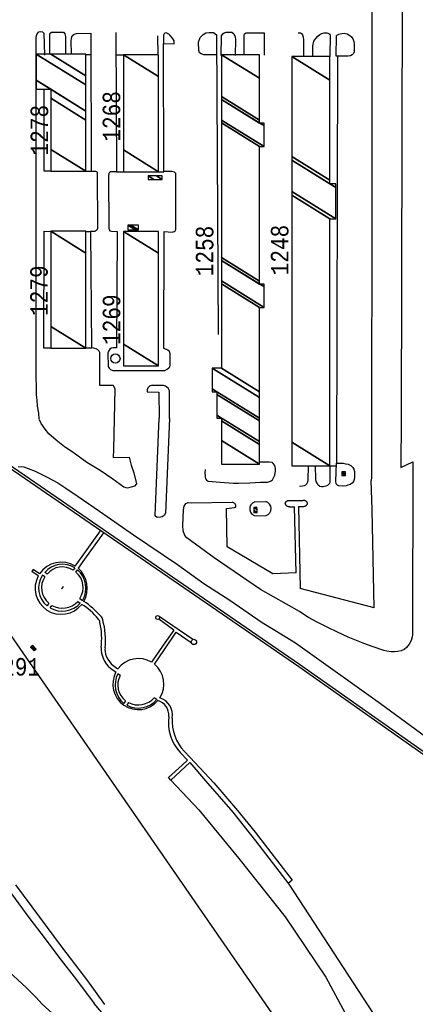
# Model space of a CAD drawing. Extents: x -0.5 to 41.9, y -0.5 to 29.8.
# Tile 5 of 128: x 4.476 to 4.856, y 6.467 to 7.413. Entities that reach past the tile are written whole.
import ezdxf
from ezdxf.enums import TextEntityAlignment as Align

# ---------------------------------------------------------------- set-up
doc = ezdxf.new("R2010")
doc.units = 0
doc.header["$MEASUREMENT"] = 0
doc.linetypes.add('DASHDOT', pattern=[1, 0.5, -0.25, 0, -0.25])
for name, color, linetype in [('11', 2, 'CONTINUOUS'), ('21', 5, 'CONTINUOUS'), ('23', 1, 'CONTINUOUS'), ('31', 2, 'DASHDOT'), ('41', 4, 'CONTINUOUS')]:
    doc.layers.add(name, color=color, linetype=linetype)
doc.styles.add('MONOTXT', font='MONOTXT', dxfattribs={"height": 0.2})

msp = doc.modelspace()

# ---------------------------------------------------------------- linework, layer by layer
at = {"layer": '11'}
for p, q in [((4.84379, 7.5905), (4.84228, 7.02933)), ((4.60894, 7.37901), (4.60881, 7.39713)), ((4.5397, 7.37936), (4.54434, 7.37939)), ((4.56842, 7.37902), (4.5757, 7.37901)), ((4.53958, 7.26713), (4.54474, 7.26714)), ((4.56907, 7.26659), (4.57571, 7.26664)), ((4.60946, 7.26665), (4.61457, 7.26672)), ((4.53958, 7.20947), (4.54422, 7.20938)), ((4.53988, 7.09761), (4.54526, 7.09766)), ((4.71562, 6.98788), (4.70636, 6.98788)), ((4.77376, 6.98441), (4.78016, 6.98449)), ((4.81434, 6.94255), (4.81347, 6.97028)), ((4.64063, 6.94901), (4.67998, 6.94964)), ((4.70168, 6.94974), (4.71229, 6.95014)), ((4.73587, 6.95123), (4.74204, 6.95123)), ((4.74204, 6.95123), (4.74821, 6.95123)), ((4.67455, 6.94348), (4.68234, 6.94428)), ((4.67544, 6.90655), (4.67455, 6.94348)), ((4.73554, 6.94495), (4.74007, 6.94495)), ((4.74154, 6.88152), (4.74007, 6.94495)), ((4.74369, 6.94543), (4.74821, 6.94543)), ((4.74369, 6.94543), (4.74536, 6.86676)), ((4.81653, 6.84806), (4.81434, 6.94255)), ((4.70338, 6.93624), (4.71257, 6.9366)), ((4.53622, 6.89746), (4.55385, 6.92203)), ((4.55649, 6.92022), (4.5384, 6.89479)), ((4.71903, 6.88083), (4.67544, 6.90655)), ((4.52947, 6.88803), (4.53622, 6.89746)), ((4.5384, 6.89479), (4.53213, 6.88607)), ((4.48906, 6.88472), (4.48782, 6.88285)), ((4.49395, 6.8788), (4.48782, 6.88285)), ((4.4951, 6.88073), (4.48906, 6.88472)), ((4.50246, 6.88048), (4.50031, 6.88216)), ((4.52893, 6.88653), (4.52735, 6.88426)), ((4.53017, 6.88243), (4.5315, 6.88463)), ((4.74154, 6.88152), (4.71903, 6.88083)), ((4.50027, 6.87789), (4.49804, 6.87946)), ((4.81653, 6.84806), (4.74536, 6.86676)), ((4.5042, 6.8526), (4.50246, 6.85008)), ((4.5318, 6.85408), (4.53431, 6.85256)), ((4.53393, 6.85716), (4.53635, 6.85524)), ((4.50522, 6.84813), (4.50696, 6.85039)), ((4.62394, 6.82672), (4.60957, 6.83722)), ((4.64238, 6.81775), (4.61014, 6.83981)), ((4.62394, 6.82672), (4.61393, 6.81228)), ((4.61445, 6.80696), (4.62638, 6.82464)), ((4.62638, 6.82464), (4.64087, 6.81469)), ((4.61393, 6.81228), (4.60273, 6.7958)), ((4.6055, 6.79385), (4.61445, 6.80696)), ((4.57262, 6.78321), (4.57023, 6.78477)), ((4.57767, 6.75885), (4.57601, 6.75639)), ((4.6054, 6.76184), (4.60776, 6.76025)), ((4.58049, 6.75712), (4.5789, 6.75471)), ((4.63061, 6.70882), (4.63723, 6.70194)), ((4.63723, 6.70194), (4.63205, 6.69702)), ((4.63408, 6.71038), (4.6398, 6.70442)), ((4.6398, 6.70442), (4.66237, 6.68003)), ((4.63205, 6.69702), (4.61912, 6.68506)), ((4.62129, 6.68258), (4.63937, 6.69948)), ((4.63937, 6.69948), (4.65443, 6.68215)), ((4.62129, 6.68258), (4.61912, 6.68506)), ((4.62129, 6.68258), (4.64823, 6.65423)), ((4.65443, 6.68215), (4.68087, 6.65189)), ((4.66237, 6.68003), (4.68527, 6.65356)), ((4.64823, 6.65423), (4.68652, 6.60749)), ((4.68087, 6.65189), (4.7024, 6.62433)), ((4.68527, 6.65356), (4.70217, 6.63258)), ((4.70217, 6.63258), (4.73768, 6.58653)), ((4.7024, 6.62433), (4.73436, 6.5829)), ((4.68652, 6.60749), (4.73097, 6.55138)), ((4.73768, 6.58653), (4.73384, 6.58357)), ((4.73436, 6.5829), (4.8201, 6.45138)), ((4.73097, 6.55138), (4.76996, 6.49354)), ((4.76996, 6.49354), (4.84438, 6.3548))]:
    msp.add_line(p, q, dxfattribs=at)
for points in [[(4.81446, 7.58795), (4.8138, 6.97316), (4.81347, 6.97028)], [(4.49489, 7.02932), (4.49462, 7.03494), (4.4933, 7.04164), (4.49294, 7.04729), (4.49236, 7.05255), (4.49208, 7.07749), (4.49187, 7.39538), (4.49215, 7.39743), (4.49298, 7.39921), (4.49465, 7.40085), (4.49645, 7.4013), (4.49816, 7.40104), (4.49935, 7.39982), (4.49978, 7.37864)], [(4.50508, 7.37939), (4.5051, 7.39847), (4.5054, 7.39987), (4.50669, 7.40054), (4.5182, 7.40067), (4.5193, 7.39893), (4.52003, 7.3966), (4.52025, 7.37949)], [(4.66968, 7.37826), (4.66999, 7.39716), (4.6712, 7.39893), (4.6724, 7.39989), (4.67442, 7.40068), (4.67982, 7.40064), (4.68182, 7.39912), (4.68294, 7.39624), (4.68319, 7.39377), (4.68305, 7.37827)], [(4.52575, 7.37949), (4.52563, 7.3925), (4.52594, 7.39504), (4.52664, 7.39724), (4.52841, 7.39883), (4.53079, 7.39955), (4.54437, 7.39964), (4.54468, 7.26723), (4.54905, 7.26724), (4.5501, 7.26675), (4.55062, 7.26581), (4.55071, 7.21231), (4.55022, 7.21051), (4.54839, 7.20938), (4.54403, 7.20938), (4.54512, 7.09794), (4.54708, 7.09767), (4.54914, 7.097), (4.55056, 7.09629), (4.55194, 7.09484), (4.55268, 7.09365), (4.55287, 7.06172), (4.56598, 7.06176), (4.56731, 7.05818)], [(4.56832, 7.40035), (4.56908, 7.26658), (4.563, 7.26656), (4.56191, 7.26576), (4.56156, 7.26486), (4.56148, 7.26279), (4.56159, 7.21266), (4.56205, 7.21099), (4.56281, 7.21012), (4.56432, 7.20957), (4.56958, 7.20943), (4.56908, 7.09756), (4.5657, 7.0977), (4.56396, 7.09724), (4.56254, 7.09625), (4.56132, 7.09441), (4.56059, 7.09267), (4.56108, 7.07981), (4.56209, 7.07822), (4.56339, 7.07683), (4.56543, 7.07603), (4.56823, 7.076), (4.61552, 7.07593), (4.61775, 7.07703), (4.61944, 7.07839), (4.62033, 7.0795), (4.62057, 7.08096), (4.62043, 7.092), (4.61978, 7.09417), (4.61848, 7.09536), (4.61703, 7.09616), (4.61463, 7.09686), (4.61475, 7.20922), (4.62263, 7.20881), (4.62444, 7.20919), (4.62541, 7.21001), (4.62596, 7.21132), (4.62586, 7.26495), (4.62472, 7.26627), (4.62254, 7.26684), (4.6146, 7.26685), (4.61423, 7.38982), (4.62439, 7.38955), (4.62425, 7.39241), (4.62291, 7.39489), (4.62062, 7.39758), (4.61914, 7.39874), (4.61687, 7.40007), (4.61535, 7.39978), (4.61469, 7.39902), (4.61402, 7.39789), (4.61425, 7.38982)], [(4.66503, 7.37876), (4.65276, 7.37886), (4.65043, 7.37977), (4.64875, 7.38098), (4.64805, 7.38307), (4.64779, 7.39121), (4.64949, 7.39552), (4.6523, 7.39855), (4.65473, 7.39996), (4.65802, 7.40045), (4.66227, 7.4005), (4.66507, 7.39808), (4.66655, 7.11034)], [(4.69149, 7.37845), (4.69149, 7.39751), (4.69187, 7.39902), (4.69351, 7.40004), (4.71064, 7.39997), (4.71073, 7.37845)], [(4.74348, 7.4001), (4.74576, 7.40001), (4.7467, 7.39942), (4.74764, 7.39811), (4.74822, 7.39591), (4.74859, 7.39333), (4.74865, 7.3775)], [(4.75738, 7.37744), (4.75762, 7.38758), (4.75859, 7.39193), (4.76025, 7.39446), (4.76219, 7.3967), (4.76429, 7.39844), (4.76608, 7.39954), (4.76845, 7.40005), (4.77105, 7.40005), (4.77303, 7.39948), (4.77382, 7.3988), (4.77412, 7.39796), (4.77385, 7.37739)], [(4.78107, 7.3776), (4.77981, 7.3776), (4.78018, 7.39749), (4.78241, 7.3988), (4.78523, 7.39951), (4.78775, 7.39966), (4.79038, 7.39903), (4.79305, 7.39756), (4.79473, 7.39613), (4.79602, 7.39429), (4.79688, 7.39186), (4.79713, 7.38947), (4.79706, 7.38171), (4.79651, 7.38029), (4.79514, 7.37883), (4.79352, 7.37796), (4.79159, 7.37758), (4.78107, 7.3776), (4.78023, 6.98712)], [(4.50631, 7.26713), (4.49976, 7.26711), (4.49975, 7.34576)], [(4.50592, 7.09738), (4.49944, 7.09738), (4.49975, 7.20957), (4.50592, 7.20947)], [(4.62002, 7.02997), (4.62001, 7.05645), (4.61862, 7.05908), (4.61612, 7.06079), (4.6141, 7.06149), (4.60274, 7.06154), (4.60077, 7.06098), (4.59918, 7.05922), (4.59843, 7.05724), (4.59847, 7.05558), (4.60969, 7.05514), (4.60994, 7.03021)], [(4.56731, 7.05818), (4.56613, 6.99999), (4.56574, 6.99244), (4.5811, 6.99284), (4.58318, 6.98518), (4.58582, 6.97767), (4.58813, 6.96719), (4.5863, 6.96473), (4.5795, 6.96289), (4.57614, 6.96387), (4.56554, 6.97155), (4.55342, 6.9798), (4.54072, 6.98774), (4.52735, 6.9971), (4.51922, 7.00278), (4.511, 7.00912), (4.50425, 7.01523), (4.50047, 7.01959), (4.49665, 7.02517), (4.49509, 7.02855)], [(4.62002, 7.02997), (4.61617, 6.93895), (4.61494, 6.93664), (4.61302, 6.93545), (4.61137, 6.93505), (4.60821, 6.93492), (4.6068, 6.93572), (4.60617, 6.93682), (4.60647, 6.94438), (4.60994, 7.03021)], [(4.84228, 7.02933), (4.84194, 6.98294), (4.85363, 6.98808), (4.85316, 6.82219), (4.8529, 6.82038), (4.85189, 6.8166), (4.85013, 6.81324), (4.84758, 6.81004), (4.84509, 6.80812), (4.84238, 6.80679), (4.83882, 6.80604), (4.83589, 6.80583), (4.83255, 6.80583), (4.82867, 6.80632), (4.8258, 6.80697), (4.81544, 6.81052), (4.80741, 6.81367), (4.79147, 6.82006), (4.78127, 6.82459), (4.77191, 6.82904), (4.76177, 6.83424), (4.75345, 6.83894), (4.74995, 6.84107), (4.74467, 6.84465)], [(4.65705, 6.96951), (4.66841, 6.96858), (4.68133, 6.96783), (4.68619, 6.9679), (4.69707, 6.96801), (4.70719, 6.96858), (4.71392, 6.96874), (4.71686, 6.96968), (4.71867, 6.97109), (4.72112, 6.97553), (4.72178, 6.97973), (4.72169, 6.98184), (4.72097, 6.98468), (4.71952, 6.98678), (4.71849, 6.98744), (4.71562, 6.98788)], [(4.78092, 6.98694), (4.78372, 6.98687), (4.78652, 6.98682), (4.789, 6.98642), (4.79148, 6.9859), (4.7939, 6.98469), (4.79577, 6.98289), (4.79677, 6.98127), (4.79752, 6.97889), (4.79759, 6.97631), (4.79743, 6.97342), (4.79709, 6.97127), (4.79649, 6.96934), (4.79521, 6.96785), (4.79337, 6.96637), (4.79123, 6.96567), (4.78944, 6.96513), (4.78648, 6.96497), (4.78263, 6.96505), (4.78118, 6.96586), (4.78003, 6.96714), (4.77965, 6.96972), (4.78031, 6.98701)], [(4.47468, 6.98364), (4.48009, 6.98327), (4.48431, 6.9818), (4.491, 6.97933), (4.5026, 6.97349), (4.51282, 6.96796), (4.52038, 6.96305), (4.53241, 6.9549), (4.5528, 6.94076), (4.58546, 6.91815), (4.62749, 6.88959), (4.65302, 6.87151), (4.67795, 6.85529), (4.70873, 6.8341), (4.72115, 6.82672), (4.73087, 6.82046), (4.74085, 6.81458)], [(4.65407, 6.9808), (4.65398, 6.97739), (4.65401, 6.97489), (4.65417, 6.97364), (4.65456, 6.9722), (4.65487, 6.97153), (4.65548, 6.97064), (4.65593, 6.9702), (4.65705, 6.96951)], [(4.75294, 6.98433), (4.75259, 6.97082), (4.75241, 6.96864), (4.75137, 6.96692), (4.75032, 6.96596), (4.74911, 6.96529), (4.74747, 6.9649), (4.74476, 6.96464)], [(4.77376, 6.98433), (4.77396, 6.96872), (4.77366, 6.96758), (4.77229, 6.96611), (4.7715, 6.96551), (4.76989, 6.96472), (4.76879, 6.96457), (4.76739, 6.96423), (4.76591, 6.96431), (4.76432, 6.96467), (4.76276, 6.96591), (4.76159, 6.96772), (4.76081, 6.96936), (4.76024, 6.97146), (4.7602, 6.98427)], [(4.74467, 6.84465), (4.70722, 6.8658), (4.66284, 6.89595), (4.63662, 6.91519), (4.6346, 6.91758), (4.63295, 6.92205), (4.63258, 6.92698), (4.63332, 6.94226), (4.63405, 6.94576), (4.63552, 6.94816), (4.63783, 6.94912), (4.64063, 6.94901)], [(4.68234, 6.94428), (4.68298, 6.94457), (4.68322, 6.94476), (4.68346, 6.94511), (4.68357, 6.94556), (4.68357, 6.9459), (4.68345, 6.94659), (4.68322, 6.94723), (4.68308, 6.94753), (4.68282, 6.94793), (4.68261, 6.94818), (4.68212, 6.94862), (4.68153, 6.94901), (4.68107, 6.94924), (4.67998, 6.94964)], [(4.20075, 6.81552), (4.21948, 6.82888), (4.23382, 6.83846), (4.24523, 6.84528), (4.26274, 6.85692), (4.26493, 6.8581), (4.26687, 6.85842), (4.26871, 6.85803), (4.27043, 6.85687), (4.28025, 6.84282), (4.40088, 6.66525), (4.42507, 6.63114), (4.44221, 6.60793), (4.4557, 6.58999), (4.47183, 6.56881), (4.48499, 6.55097), (4.50054, 6.53025), (4.51379, 6.51288), (4.53062, 6.49099), (4.54777, 6.46813)], [(4.74085, 6.81458), (4.8224, 6.75615), (4.90044, 6.69902), (4.91044, 6.69013)], [(4.55773, 6.46727), (4.5415, 6.48999), (4.51671, 6.52257), (4.49543, 6.55101), (4.47244, 6.58202)], [(4.4657, 6.49899), (4.48261, 6.48325), (4.49174, 6.47421), (4.49785, 6.4676)], [(4.49785, 6.4676), (4.51702, 6.45045), (4.66665, 6.30775), (4.68004, 6.29481), (4.69209, 6.28275), (4.70158, 6.2727), (4.70762, 6.26682), (4.71443, 6.25974), (4.702, 6.27626), (4.6844, 6.29772), (4.66091, 6.32764), (4.63186, 6.36295), (4.6098, 6.39065), (4.59233, 6.41317), (4.57631, 6.43276), (4.56039, 6.45335), (4.54777, 6.46813)]]:
    msp.add_lwpolyline(points, dxfattribs=at)
for points in [[(4.73554, 6.94495, -0.033526), (4.73464, 6.94506, -0.034947), (4.73378, 6.94528, -0.037914), (4.733, 6.94561, -0.042636), (4.73232, 6.94604, -0.049261), (4.73177, 6.94655, -0.057484), (4.73137, 6.94711, -0.065856), (4.73113, 6.94772, -0.071464), (4.73108, 6.94833, -0.071464), (4.7312, 6.94894, -0.065856), (4.73149, 6.94952, -0.057484), (4.73195, 6.95004, -0.049261), (4.73255, 6.95048, -0.042636), (4.73327, 6.95083, -0.037914), (4.73409, 6.95108, -0.034947), (4.73497, 6.95121, -0.033526), (4.73587, 6.95123, -0.033526)], [(4.74821, 6.94543, 0.034158), (4.74903, 6.94548, 0.035556), (4.74982, 6.94565, 0.038462), (4.75055, 6.94592, 0.043052), (4.75118, 6.94628, 0.049421), (4.7517, 6.94672, 0.057214), (4.75209, 6.94722, 0.065026), (4.75233, 6.94776, 0.070192), (4.75241, 6.94833, 0.070192), (4.75233, 6.94889, 0.065026), (4.75209, 6.94944, 0.057214), (4.7517, 6.94994, 0.049421), (4.75118, 6.95038, 0.043052), (4.75055, 6.95074, 0.038462), (4.74982, 6.95101, 0.035556), (4.74903, 6.95117, 0.034158), (4.74821, 6.95123, 0.034158)]]:
    msp.add_lwpolyline(points, format="xyb", dxfattribs=at)
for centre, radius in [((4.60856, 6.8388), 0.00188), ((4.64339, 6.81536), 0.0026)]:
    msp.add_circle(centre, radius, dxfattribs=at)
for centre, radius, start, end in [((4.70388, 6.94316), 0.00693, 108.45969, 265.91472), ((4.71051, 6.94333), 0.00704, 286.98819, 435.34873), ((4.516, 6.86692), 0.02504, 57.44106, 146.54338), ((4.51715, 6.8678), 0.02212, 57.82363, 139.55329), ((4.517, 6.86855), 0.01881, 56.63867, 140.63681), ((4.51782, 6.86767), 0.01924, 326.86933, 410.08314), ((4.51706, 6.86716), 0.02267, 328.29951, 410.43872), ((4.516, 6.86692), 0.02504, 329.5876, 409.87941), ((4.516, 6.86692), 0.02504, 151.68804, 321.7834), ((4.51618, 6.86717), 0.02191, 145.87001, 231.23339), ((4.5158, 6.86735), 0.01876, 145.84651, 231.81023), ((4.51704, 6.86827), 0.02335, 239.58205, 317.72266), ((4.51704, 6.86798), 0.02028, 240.20169, 316.73155), ((4.49647, 6.79), 0.07628, 41.02699, 57.37436), ((4.50418, 6.7996), 0.06064, 38.59487, 58.71604), ((4.54569, 6.83257), 0.00763, 10.07774, 39.53043), ((4.47604, 6.81799), 0.07879, 354.07772, 371.6565), ((4.54998, 6.83569), 0.00595, 7.53549, 47.36102), ((4.48864, 6.81754), 0.06985, 353.44041, 375.72652), ((4.56699, 6.80799), 0.01271, 171.54869, 190.63388), ((4.58063, 6.81017), 0.02653, 189.81541, 242.78639), ((4.5738, 6.80787), 0.01585, 173.89377, 185.85292), ((4.58063, 6.81017), 0.02294, 189.81541, 243.6643), ((4.59002, 6.77486), 0.0245, 58.74939, 142.97546), ((4.59002, 6.77486), 0.0245, 151.43242, 319.90796), ((4.59002, 6.77486), 0.0245, 327.45553, 410.82369), ((4.59134, 6.7743), 0.02357, 153.61059, 229.43351), ((4.58919, 6.77394), 0.01899, 150.78534, 232.61934), ((4.58997, 6.77501), 0.02312, 241.414, 320.32166), ((4.58992, 6.77543), 0.02059, 242.72139, 318.71665), ((4.60425, 6.74472), 0.01506, 356.8867, 432.55016), ((4.60576, 6.74535), 0.01705, 349.73314, 433.25091), ((4.66067, 6.7379), 0.04182, 171.74904, 224.04399), ((4.6652, 6.73969), 0.04274, 176.47911, 223.28637)]:
    msp.add_arc(centre, radius, start, end, dxfattribs=at)
msp.add_solid([(4.51684, 6.86569), (4.51572, 6.86648), (4.51864, 6.86824), (4.51753, 6.86902)], dxfattribs=at)
at = {"layer": '21'}
msp.add_line((4.50598, 7.37953), (4.50604, 7.37953), dxfattribs=at)
msp.add_circle((4.56795, 7.08729), 0.00449, dxfattribs=at)
at = {"layer": '31'}
msp.add_lwpolyline([(4.07988, 10.13405), (4.08639, 10.13428), (4.08258, 9.41273), (4.0691, 9.29573), (4.08325, 9.28652), (4.07921, 8.85916), (4.07449, 7.81603), (4.08033, 7.73069), (4.08684, 7.67118), (4.09807, 7.59999), (4.11851, 7.50612), (4.14321, 7.41562), (4.16185, 7.35925), (4.18498, 7.2975), (4.21822, 7.21979), (4.26425, 7.11739), (4.28087, 7.10212), (4.29794, 7.0736), (4.33971, 7.00825), (4.38777, 6.91415), (4.38934, 6.91483), (4.44481, 6.85419), (5.09968, 5.90747), (5.15984, 5.82004)], dxfattribs=at)
at = {"layer": '41'}
for p, q in [((4.74393, 6.79146), (4.40309, 7.0256)), ((4.40458, 7.02775), (4.74476, 6.79407)), ((5.20288, 6.46807), (4.74393, 6.79146)), ((4.74476, 6.79407), (5.2072, 6.46821))]:
    msp.add_line(p, q, dxfattribs=at)

# ---------------------------------------------------------------- texts
at = {"layer": '23', "style": 'MONOTXT', "width": 0.833333}
for s, p in [('1268', (4.5642, 7.31984)), ('1278', (4.495, 7.3066)), ('1248', (4.72566, 7.19152)), ('1258', (4.65361, 7.19062)), ('1279', (4.49462, 7.15253)), ('1269', (4.56425, 7.12467))]:
    msp.add_text(s, height=0.016843, rotation=90, dxfattribs=at).set_placement(p, align=Align.MIDDLE)
msp.add_text('1291', height=0.016843, dxfattribs=at).set_placement((4.47141, 6.7915), align=Align.MIDDLE)

# ---------------------------------------------------------------- meshes
at = {"layer": '21'}
mesh = msp.add_polyface(dxfattribs=at)
corners = [(4.50598, 7.26725), (4.53967, 7.26725), (4.50598, 7.28813), (4.53967, 7.31629), (4.50598, 7.33718), (4.492, 7.34585), (4.53967, 7.32496), (4.50598, 7.34585), (4.492, 7.35451), (4.53967, 7.34998), (4.492, 7.37953), (4.53967, 7.35865), (4.50598, 7.37953), (4.53967, 7.35868), (4.50604, 7.37953), (4.53967, 7.37953), (4.53967, 7.37953)]
mesh.append_faces([[corners[k] for k in face] for face in [(0, 0, 1, 2), (2, 1, 3, 4), (5, 5, 7, 8), (4, 3, 6, 7), (8, 6, 9, 10), (10, 9, 11, 12), (12, 11, 13, 14), (14, 13, 16, 15)]], dxfattribs={"vtx0": -1, "vtx2": -1})
mesh = msp.add_polyface(dxfattribs=at)
corners = [(4.57574, 7.26668), (4.60943, 7.26668), (4.57574, 7.28757), (4.60943, 7.35808), (4.57574, 7.37897), (4.60943, 7.37897), (4.60943, 7.37897)]
mesh.append_faces([[corners[k] for k in face] for face in [(0, 0, 1, 2), (2, 1, 3, 4), (4, 3, 6, 5)]], dxfattribs={"vtx0": -1, "vtx2": -1})
mesh = msp.add_polyface(dxfattribs=at)
corners = [(4.66987, 6.98605), (4.70636, 6.98605), (4.66987, 7.00867), (4.70636, 7.00493), (4.66987, 7.02755), (4.66543, 7.0303), (4.70636, 7.00768), (4.66987, 7.0303), (4.66543, 7.03305), (4.70636, 7.02744), (4.66543, 7.05282), (4.661, 7.05557), (4.70636, 7.03019), (4.66543, 7.05557), (4.661, 7.05832), (4.70636, 7.0499), (4.661, 7.07802), (4.70636, 7.0554), (4.66987, 7.07802), (4.70636, 7.13648), (4.66987, 7.1591), (4.71085, 7.13648), (4.66987, 7.16189), (4.70636, 7.15893), (4.71085, 7.15615), (4.66987, 7.18156), (4.70636, 7.16172), (4.71085, 7.15893), (4.66987, 7.18434), (4.70636, 7.29094), (4.66987, 7.31356), (4.71085, 7.29094), (4.66987, 7.31635), (4.70636, 7.31339), (4.71085, 7.31061), (4.66987, 7.33602), (4.70636, 7.31618), (4.71085, 7.31339), (4.66987, 7.3388), (4.66987, 7.37904), (4.70636, 7.35642), (4.66987, 7.37904), (4.70636, 7.37904)]
mesh.append_faces([[corners[k] for k in face] for face in [(0, 0, 1, 2), (2, 1, 3, 4), (5, 5, 7, 8), (4, 3, 6, 7), (8, 6, 9, 10), (11, 11, 13, 14), (10, 9, 12, 13), (14, 12, 15, 16), (16, 15, 17, 18), (18, 17, 19, 20), (20, 19, 21, 22), (22, 21, 24, 25), (25, 23, 26, 28), (23, 24, 27, 27), (28, 26, 29, 30), (30, 29, 31, 32), (32, 31, 34, 35), (35, 33, 36, 38), (33, 34, 37, 37), (38, 36, 40, 41), (39, 40, 42, 42)]], dxfattribs={"vtx0": -1, "vtx2": -1})
mesh = msp.add_polyface(dxfattribs=at)
corners = [(4.73736, 6.98437), (4.77385, 6.98437), (4.73736, 7.007), (4.77385, 7.22149), (4.73736, 7.24412), (4.77947, 7.22149), (4.73736, 7.2476), (4.77385, 7.25518), (4.77947, 7.2517), (4.73736, 7.2778), (4.77385, 7.25866), (4.77947, 7.25518), (4.73736, 7.28128), (4.77385, 7.35475), (4.73736, 7.37737), (4.77385, 7.37737), (4.77385, 7.37737)]
mesh.append_faces([[corners[k] for k in face] for face in [(0, 0, 1, 2), (2, 1, 3, 4), (4, 3, 5, 6), (6, 5, 8, 9), (9, 7, 10, 12), (7, 8, 11, 11), (12, 10, 13, 14), (14, 13, 16, 15)]], dxfattribs={"vtx0": -1, "vtx2": -1})
mesh = msp.add_polyface(dxfattribs=at)
corners = [(4.59932, 7.25931), (4.60475, 7.25931), (4.59932, 7.26268), (4.61279, 7.25931), (4.60736, 7.26268), (4.61279, 7.26268), (4.61279, 7.26268)]
mesh.append_faces([[corners[k] for k in face] for face in [(0, 0, 1, 2), (2, 1, 3, 4), (4, 3, 6, 5)]], dxfattribs={"vtx0": -1, "vtx2": -1})
mesh = msp.add_polyface(dxfattribs=at)
corners = [(4.57993, 7.21082), (4.58717, 7.21082), (4.57993, 7.21531), (4.59003, 7.21082), (4.58279, 7.21531), (4.59003, 7.21531), (4.59003, 7.21531)]
mesh.append_faces([[corners[k] for k in face] for face in [(0, 0, 1, 2), (2, 1, 3, 4), (4, 3, 6, 5)]], dxfattribs={"vtx0": -1, "vtx2": -1})
mesh = msp.add_polyface(dxfattribs=at)
corners = [(4.50591, 7.09729), (4.5396, 7.09729), (4.50591, 7.11818), (4.5396, 7.18869), (4.50591, 7.20958), (4.5396, 7.20958), (4.5396, 7.20958)]
mesh.append_faces([[corners[k] for k in face] for face in [(0, 0, 1, 2), (2, 1, 3, 4), (4, 3, 6, 5)]], dxfattribs={"vtx0": -1, "vtx2": -1})
mesh = msp.add_polyface(dxfattribs=at)
corners = [(4.57581, 7.08031), (4.6095, 7.08031), (4.57581, 7.10119), (4.6095, 7.18855), (4.57581, 7.20944), (4.6095, 7.20944), (4.6095, 7.20944)]
mesh.append_faces([[corners[k] for k in face] for face in [(0, 0, 1, 2), (2, 1, 3, 4), (4, 3, 6, 5)]], dxfattribs={"vtx0": -1, "vtx2": -1})
mesh = msp.add_polyface(dxfattribs=at)
corners = [(4.78545, 6.97512), (4.78882, 6.97512), (4.78545, 6.97721), (4.78545, 6.97849), (4.78882, 6.9764), (4.78545, 6.97849), (4.78882, 6.97849)]
mesh.append_faces([[corners[k] for k in face] for face in [(0, 0, 1, 2), (2, 1, 4, 5), (3, 4, 6, 6)]], dxfattribs={"vtx0": -1, "vtx2": -1})
mesh = msp.add_polyface(dxfattribs=at)
corners = [(4.7009, 6.9392), (4.70405, 6.93947), (4.70083, 6.94146), (4.70074, 6.94445), (4.70395, 6.94246), (4.70074, 6.94445), (4.70388, 6.94472)]
mesh.append_faces([[corners[k] for k in face] for face in [(0, 0, 1, 2), (2, 1, 4, 5), (3, 4, 6, 6)]], dxfattribs={"vtx0": -1, "vtx2": -1})
mesh = msp.add_polyface(dxfattribs=at)
corners = [(4.49004, 6.80674), (4.49095, 6.80762), (4.4866, 6.81031), (4.49189, 6.80853), (4.48755, 6.81122), (4.49189, 6.80853), (4.48845, 6.8121)]
mesh.append_faces([[corners[k] for k in face] for face in [(0, 0, 1, 2), (2, 1, 3, 4), (4, 5, 6, 6)]], dxfattribs={"vtx0": -1, "vtx2": -1})

doc.saveas('drawing.dxf')
